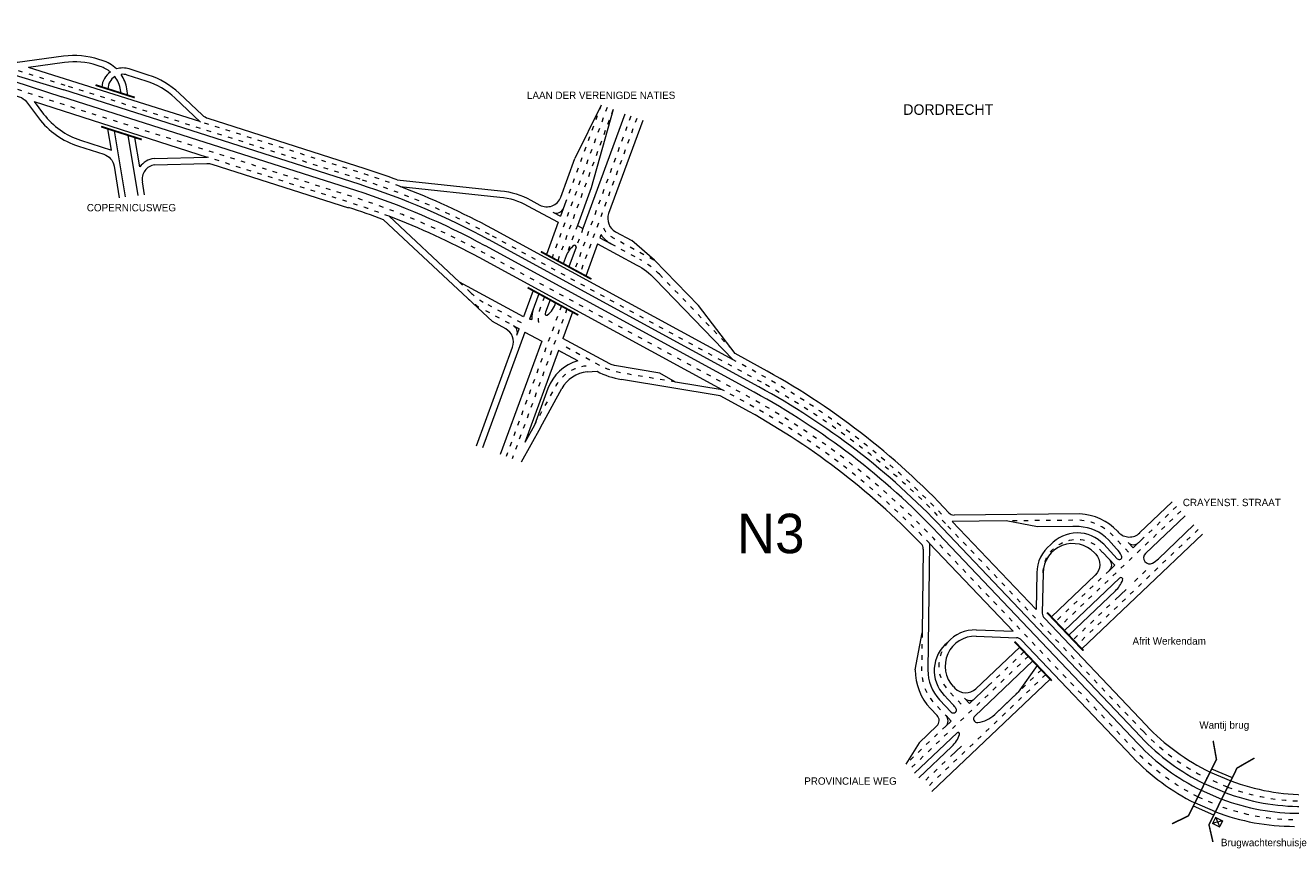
# Model space of a CAD drawing. Header units: metres. Extents: x 534 to 4800, y -2348 to -1467.
# Tile 3 of 7: x 4164 to 4504, y -1977 to -1756. Entities that reach past the tile are written whole.
import ezdxf

# ---------------------------------------------------------------- set-up
doc = ezdxf.new("R2010")
doc.units = ezdxf.units.M
doc.linetypes.add('ACAD_ISO03W100', pattern=[30, 12, -18])
for name, color, linetype, lineweight in [('deelstrepen', 8, 'ACAD_ISO03W100', 5), ('Kunstwerk', 7, 'Continuous', 5), ('RW-MARK', 7, 'Continuous', 5), ('Text', 7, 'Continuous', 5)]:
    doc.layers.add(name, color=color, linetype=linetype, lineweight=lineweight)

msp = doc.modelspace()

# ---------------------------------------------------------------- linework, layer by layer
at = {"layer": 'deelstrepen', "linetype": 'ACAD_ISO03W100', "ltscale": 0.1}
for p, q in [((4253.94, -1796.98), (4174.77, -1771.75)), ((4318.68, -1777.11), (4309.23, -1802.91)), ((4320.28, -1777.69), (4305.5, -1818.03)), ((4321.87, -1778.28), (4307.01, -1818.85)), ((4326.66, -1780.03), (4311.54, -1821.31)), ((4328.26, -1780.62), (4313.05, -1822.13)), ((4361.72, -1851.48), (4288.72, -1811.81)), ((4321.38, -1814.31), (4329.09, -1818.5)), ((4308, -1830.97), (4293.18, -1871.42)), ((4309.51, -1831.79), (4294.77, -1872.01)), ((4296.68, -1837.17), (4286.98, -1831.9)), ((4474.39, -1886.08), (4441.95, -1916.95)), ((4473.22, -1884.85), (4464.31, -1893.33)), ((4464.33, -1945.28), (4411.13, -1889.36)), ((4479.06, -1890.99), (4446.62, -1921.86)), ((4455.2, -1901.99), (4440.78, -1915.71)), ((4464.99, -1902.04), (4461.12, -1905.73)), ((4455.32, -1911.24), (4445.45, -1920.63)), ((4433.46, -1925.02), (4401.69, -1955.25)), ((4432.29, -1923.79), (4422.71, -1932.91)), ((4438.13, -1929.93), (4406.36, -1960.16)), ((4436.97, -1928.7), (4424.39, -1940.67)), ((4411.24, -1943.82), (4400.52, -1954.01)), ((4411.09, -1953.32), (4405.19, -1958.93)), ((4486.95, -1960.18), (4481.42, -1957.81)), ((4478.97, -1962.77), (4484.48, -1965.16))]:
    msp.add_line(p, q, dxfattribs=at)
at = {"layer": 'deelstrepen', "linetype": 'ACAD_ISO03W100', "ltscale": 0.1, "flags": 128}
for points in [[(4478.97, -1962.77, -0.08775), (4462.15, -1950.37), (4408, -1893.45, 0.078307), (4358.59, -1855.56), (4286.71, -1816.51, 0.047368), (4251.93, -1801.68), (4173.22, -1776.6), (4136.54, -1764.5, -0.306108), (4109.15, -1729.07), (4103.03, -1633.59)], [(4174.77, -1771.75), (4140.79, -1761.24, -0.311161), (4119.72, -1734.5), (4116.79, -1688.79), (4115, -1660.87)], [(4264.68, -1798.92, 0.013339), (4254.61, -1795.41), (4213.04, -1782.17), (4210.94, -1781.5)], [(4261.75, -1806.91, 0.013807), (4251.42, -1803.3), (4212.9, -1791.03)], [(4319.3, -1810, 0.159152), (4321.73, -1812.57), (4333.05, -1818.72)], [(4303.47, -1828.51), (4302.16, -1832.09, 0.169601), (4302.09, -1836.24)], [(4338.69, -1851.41), (4326.19, -1849.34), (4324.39, -1849.04, -0.083575), (4318.11, -1846.88), (4307.84, -1841.3)], [(4410.09, -1886.87, 0.078307), (4360.68, -1848.98), (4354.14, -1845.43)], [(4300.78, -1863.02), (4306.63, -1852.33, -0.251362), (4314.79, -1847.01)], [(4406.91, -1894.77), (4406.77, -1894.62, 0.078307), (4357.77, -1857.06), (4351.19, -1853.48)], [(4460.34, -1897.11), (4456.14, -1892.65, 0.195988), (4447.15, -1888.54), (4445.38, -1888.54), (4427.45, -1888.7)], [(4437.37, -1902.65, -0.589781), (4451.5, -1895.16), (4455.28, -1899.17)], [(4404.88, -1918.77), (4404.75, -1928.68, 0.195988), (4408.35, -1937.88), (4411.31, -1940.99)], [(4411.76, -1921.31, 0.386905), (4412.05, -1934.36), (4416.38, -1938.92)], [(4573.5, -1969.01), (4505.62, -1969.01, -0.090262), (4484.48, -1965.16)]]:
    msp.add_lwpolyline(points, format="xyb", dxfattribs=at)
for points in [[(4312.29, -1809.37), (4309.31, -1817.51)], [(4313.8, -1810.19), (4311.95, -1815.24)]]:
    msp.add_lwpolyline(points, dxfattribs=at)
at = {"layer": 'deelstrepen', "linetype": 'ACAD_ISO03W100', "ltscale": 0.1}
msp.add_lwpolyline([(4297.27, -1835.55), (4287.79, -1830.41, -0.063792), (4283.67, -1827.43), (4280.62, -1824.57)], format="xyb", dxfattribs=at)
msp.add_lwpolyline([(4334.33, -1822.49), (4353.79, -1842.62)], dxfattribs=at)
for centre, radius, start, end in [((4193.23, -1987.54), 200, 61.4806, 72.3285), ((4318.73, -1837.57), 21.7, 44.0246, 61.4806), ((4297.34, -1812.83), 21.7, 226.8804, 241.4806), ((4266.23, -2027.21), 200, 43.5706, 61.4806), ((4507.8, -1903.92), 60, 223.5706, 243.9197), ((4507.8, -1903.92), 60, 249.6603, 270)]:
    msp.add_arc(centre, radius, start, end, dxfattribs=at)
at = {"layer": 'Kunstwerk'}
for p, q in [((4482.63, -1955.24), (4488.16, -1957.6)), ((4483.26, -1967.74), (4477.75, -1965.33))]:
    msp.add_line(p, q, dxfattribs=at)
for points, const_width in [([(4182.88, -1771.67), (4193.41, -1775.02)], 0.5), ([(4184.37, -1782.82), (4195.29, -1786.3)], 0.5), ([(4302.48, -1816.39), (4316.07, -1823.77)], 0.5), ([(4298.94, -1826.05), (4312.53, -1833.43)], 0.5), ([(4448.2, -1923.54), (4438.46, -1913.31)], 0.5), ([(4439.71, -1931.62), (4429.7, -1921.1)], 0.5), ([(4483.06, -1947.75), (4483.95, -1952.72), (4476.45, -1967.86), (4472.02, -1970.04)], 0.4), ([(4483, -1974.91), (4481.94, -1970.28), (4489.48, -1955.06), (4494.16, -1952.38)], 0.4)]:
    msp.add_lwpolyline(points, dxfattribs=dict(at, const_width=const_width))
at = {"layer": 'RW-MARK'}
for p, q in [((4138.33, -1763.27), (4173.8, -1774.79)), ((4139.42, -1762.48), (4174.39, -1772.95)), ((4210.94, -1781.5), (4164.89, -1766.94)), ((4253.71, -1798.32), (4174.39, -1772.95)), ((4189.77, -1773.86), (4189.62, -1772.98)), ((4191.59, -1774.44), (4191.3, -1772.7)), ((4166.42, -1776.13), (4212.9, -1791.03)), ((4252.8, -1800.01), (4173.8, -1774.79)), ((4318.68, -1777.11), (4311.63, -1791.42)), ((4325.07, -1779.45), (4313.8, -1810.19)), ((4321.87, -1778.28), (4315.99, -1799.27)), ((4187.14, -1789.11), (4186.19, -1783.4)), ((4190.96, -1801.72), (4188.01, -1783.98)), ((4194.34, -1801.31), (4191.65, -1785.14)), ((4194.79, -1793.65), (4193.47, -1785.72)), ((4196.03, -1801.11), (4195.46, -1797.66)), ((4315.99, -1799.27), (4312.29, -1809.37)), ((4309.23, -1802.91), (4307.76, -1806.91)), ((4305.73, -1805.81), (4307.76, -1806.91)), ((4307.17, -1808.53), (4303.99, -1817.21)), ((4312.29, -1809.37), (4313.8, -1810.19)), ((4359.8, -1854.14), (4287.58, -1814.85)), ((4361.03, -1852.71), (4288.47, -1813.18)), ((4317.74, -1814.27), (4314.56, -1822.95)), ((4318.63, -1811.85), (4318.33, -1812.66)), ((4318.33, -1812.66), (4321.38, -1814.31)), ((4333.05, -1818.72), (4326.91, -1813.45)), ((4309.31, -1817.51), (4308.52, -1819.67)), ((4311.95, -1815.24), (4310.03, -1820.49)), ((4300.45, -1826.87), (4297.86, -1833.94)), ((4301.96, -1827.69), (4299.46, -1834.51)), ((4304.98, -1829.33), (4303.75, -1832.67)), ((4354.69, -1843.79), (4344.81, -1830.89)), ((4311.02, -1832.61), (4308.43, -1839.68)), ((4298.18, -1837.99), (4286.79, -1869.08)), ((4295.16, -1836.34), (4296.68, -1837.17)), ((4296.08, -1838.79), (4296.68, -1837.17)), ((4298.18, -1837.99), (4302.71, -1840.45)), ((4302.71, -1840.45), (4291.58, -1870.84)), ((4307.24, -1842.91), (4298.18, -1867.66)), ((4312.42, -1845.72), (4307.24, -1842.91)), ((4308.04, -1843.2), (4308, -1843.32)), ((4361.49, -1847.49), (4354.69, -1843.79)), ((4314.94, -1848.71), (4317.6, -1848.53)), ((4338.69, -1851.41), (4334.47, -1848.99)), ((4304.4, -1853.15), (4300.78, -1863.02)), ((4302.38, -1863.6), (4308.13, -1853.13)), ((4356.73, -1858.42), (4350.64, -1855.11)), ((4302.38, -1863.6), (4297.17, -1872.89)), ((4300.78, -1863.02), (4298.18, -1867.66)), ((4472.05, -1883.62), (4463.32, -1891.93)), ((4435.49, -1912.51), (4412.97, -1888.83)), ((4435.88, -1890.33), (4427.45, -1888.7)), ((4475.56, -1887.31), (4464.89, -1897.46)), ((4462.89, -1948.55), (4409.19, -1892.05)), ((4463.63, -1946.71), (4410.41, -1890.65)), ((4480.24, -1892.23), (4447.8, -1923.09)), ((4457.38, -1891.48), (4457.65, -1891.77)), ((4477.9, -1889.77), (4468.35, -1898.85)), ((4405.19, -1896.26), (4404.88, -1918.77)), ((4406.91, -1894.76), (4406.45, -1928.7)), ((4429.35, -1918.35), (4406.91, -1894.76)), ((4453.67, -1894.98), (4457.32, -1898.86)), ((4454.91, -1893.81), (4457.14, -1896.19)), ((4460.21, -1894.47), (4461.59, -1895.91)), ((4461.59, -1895.91), (4464.31, -1893.33)), ((4451.19, -1897.31), (4451.52, -1897.66)), ((4456.65, -1900.62), (4453.39, -1897.17)), ((4435.67, -1902.62), (4435.49, -1912.51)), ((4437.37, -1902.65), (4437.18, -1913.44)), ((4455.2, -1901.99), (4456.65, -1900.62)), ((4457.95, -1904.06), (4443.12, -1918.17)), ((4456.83, -1907.47), (4444.29, -1919.4)), ((4459.67, -1907.1), (4456.77, -1909.86)), ((4465.06, -1943.58), (4437.73, -1914.85)), ((4403.05, -1928.65), (4404.88, -1918.77)), ((4419.37, -1919.68), (4430.22, -1920.09)), ((4419.44, -1917.98), (4429.35, -1918.35)), ((4431.12, -1922.56), (4419.35, -1933.76)), ((4461.42, -1952.06), (4431.59, -1920.71)), ((4434.63, -1926.25), (4419.02, -1941.1)), ((4435.78, -1927.49), (4430.68, -1934.68)), ((4439.31, -1931.16), (4407.53, -1961.39)), ((4413.28, -1933.19), (4413.69, -1933.62)), ((4417.62, -1937.75), (4422.71, -1932.91)), ((4409.58, -1936.71), (4412.74, -1940.02)), ((4410.81, -1935.53), (4413.14, -1937.98)), ((4416.24, -1936.3), (4417.62, -1937.75)), ((4430.68, -1934.68), (4424.39, -1940.67)), ((4407.12, -1939.05), (4408.91, -1940.93)), ((4408.84, -1943.76), (4404.1, -1948.27)), ((4411.24, -1943.82), (4412.69, -1942.44)), ((4412.69, -1942.44), (4411.31, -1940.99)), ((4414.29, -1945.6), (4402.86, -1956.47)), ((4404.1, -1948.27), (4400.52, -1954.01)), ((4412.86, -1949.29), (4404.03, -1957.7)), ((4415.44, -1949.18), (4412.54, -1951.94)), ((4482.24, -1956.16), (4487.77, -1958.52)), ((4479.83, -1961.02), (4485.35, -1963.41)), ((4486.23, -1961.63), (4480.71, -1959.26)), ((4483.66, -1966.82), (4478.15, -1964.42)), ((4485.31, -1969.36), (4483.06, -1969.84)), ((4484.73, -1970.61), (4483.83, -1968.51))]:
    msp.add_line(p, q, dxfattribs=at)
for points in [[(4184.67, -1765.05), (4183.81, -1764.77, 0.111284), (4174.3, -1763.94), (4161.92, -1765.62, -0.109208), (4160.2, -1765.48), (4142.41, -1759.97)], [(4134.94, -1765.75), (4162.4, -1774.8, -0.152553), (4164.34, -1776.19), (4167.59, -1780.49, 0.155073), (4178.32, -1788.08), (4185.12, -1790.25, -0.281431), (4187.85, -1793.41), (4189.27, -1801.92)], [(4184.16, -1766.67), (4183.29, -1766.39, 0.111284), (4174.53, -1765.63), (4164.89, -1766.94)], [(4211.07, -1781.63), (4204.17, -1775.11, 0.112416), (4196.52, -1770.61), (4191.41, -1768.98)], [(4255.32, -1794.16), (4213.13, -1780.69, -0.112245), (4211.6, -1779.79), (4205.34, -1773.88, 0.112416), (4197.03, -1768.99), (4191.93, -1767.36)], [(4166.42, -1776.13), (4168.95, -1779.46, 0.155073), (4178.83, -1786.46), (4187.14, -1789.11)], [(4329.86, -1781.2), (4320.7, -1806.19, 0.371915), (4322.55, -1811.08), (4326.91, -1813.45)], [(4198.75, -1793.06), (4212.8, -1792.73, -0.083018), (4214.1, -1792.92), (4250.83, -1804.6)], [(4263.92, -1797.13), (4291.66, -1800.05, -0.098562), (4299.76, -1802.56), (4302.18, -1803.88, 0.457816), (4307.85, -1801.74), (4311.63, -1791.42)], [(4264.67, -1798.92), (4291.49, -1801.74, -0.098562), (4298.94, -1804.06), (4307.17, -1808.53)], [(4285.2, -1868.5), (4294.9, -1842.02, 0.371915), (4293.05, -1837.13), (4289.46, -1835.18), (4260.24, -1807.82)], [(4317.74, -1814.27), (4328.28, -1819.99, -0.076314), (4333.11, -1823.67), (4354.13, -1845.42)], [(4334.47, -1848.99), (4322.29, -1846.97, -0.083575), (4321.04, -1846.54), (4308.43, -1839.68)], [(4457.38, -1891.48, 0.195988), (4447.22, -1886.84), (4413.52, -1887.15)], [(4454.91, -1893.81, 0.195988), (4447.08, -1890.24), (4445.4, -1890.24), (4435.88, -1890.33)], [(4451.52, -1897.66, -0.412695), (4451.37, -1903.3), (4439.61, -1914.49)]]:
    msp.add_lwpolyline(points, format="xyb", dxfattribs=at)
for points in [[(4198.6, -1791.36), (4212.9, -1791.03)], [(4280.62, -1824.57), (4261.75, -1806.91)], [(4333.05, -1818.72), (4344.81, -1830.89)], [(4297.86, -1833.94), (4280.62, -1824.57)], [(4350.64, -1855.11), (4324.11, -1850.72)], [(4351.19, -1853.48), (4338.69, -1851.41)], [(4427.45, -1888.7), (4412.97, -1888.83)]]:
    msp.add_lwpolyline(points, dxfattribs=at)
at = {"layer": 'RW-MARK', "flags": 128}
for points in [[(4354.13, -1845.42), (4289.53, -1810.31, 0.033928), (4264.67, -1798.92)], [(4351.19, -1853.48), (4285.9, -1818, 0.033539), (4261.75, -1806.91, 0.033539)]]:
    msp.add_lwpolyline(points, format="xyb", dxfattribs=at)
at = {"layer": 'RW-MARK', "const_width": 0.339, "flags": 128}
msp.add_lwpolyline([(4482.92, -1969.92), (4484.78, -1970.88), (4485.6, -1969.29), (4483.73, -1968.33)], close=True, dxfattribs=at)
at = {"layer": 'RW-MARK'}
for centre, radius, start, end in [((4181.73, -1774.29), 8, 49.9995, 72.3251), ((4181.73, -1774.29), 9.7, 45.6985, 72.3251), ((4190.2, -1772.79), 5.7, 72.3251, 107.2881), ((4190.2, -1772.79), 5.7, 125.7021, 174.0056), ((4190.2, -1772.79), 4, 122.2151, 179.093), ((4181.73, -1774.29), 8, 9.4554, 37.6235), ((4190.2, -1772.79), 4, 72.3251, 96.6064), ((4181.73, -1774.29), 9.7, 9.4554, 34.3486), ((4199.4, -1797), 5.7, 98.1074, 144.0234), ((4199.4, -1797), 4, 99.4224, 189.4554), ((4194.47, -1984.68), 200, 69.6788, 72.2864), ((4192, -1990.54), 200, 61.4528, 72.3007), ((4192.8, -1988.82), 200, 61.4206, 72.2684), ((4190.13, -1995.13), 200, 69.4786, 72.3285), ((4306.68, -1804.05), 2, 241.4806, 339.8769), ((4314.94, -1819.58), 6, 126.9417, 159.8769), ((4311.58, -1815.1), 0.4, 339.8769, 126.9417), ((4325.2, -1807.28), 8, 214.7773, 241.4806), ((4308.07, -1834.26), 8, 159.8769, 182.495), ((4300.65, -1828.63), 6, 307.1432, 345.4875), ((4300.65, -1828.63), 6, 258.5039, 264.5053), ((4304.04, -1833.1), 0.4, 163.9634, 307.1432), ((4308.07, -1834.26), 4.6, 159.8769, 163.9634), ((4294.2, -1838.1), 2, 339.8769, 61.4806), ((4315.67, -1857.28), 12, 105.7007, 159.8769), ((4315.67, -1857.28), 8.6, 94.8699, 151.3085), ((4327.66, -1829.31), 21.7, 242.3684, 260.5903), ((4265.19, -2024.71), 201.7, 43.2475, 61.4806), ((4264.22, -2029.83), 200, 43.5428, 61.4528), ((4265.36, -2028.34), 200, 43.5106, 61.4206), ((4262.05, -2032.66), 198.3, 44.0277, 61.4806), ((4413.56, -1885.15), 2, 223.2475, 267.6283), ((4446.61, -1901.62), 9.69, 43.2735, 137.9991), ((4460.57, -1889.03), 4, 223.2735, 313.5706), ((4403.19, -1896.23), 2, 359.2158, 44.0277), ((4445.37, -1902.79), 9.7, 127.8803, 178.9769), ((4445.37, -1902.79), 8, 43.2735, 178.9769), ((4451.32, -1901.67), 8, 26.7905, 43.2735), ((4461.66, -1893.09), 2, 223.5706, 313.5706), ((4453.83, -1900.54), 2, 313.5706, 43.2735), ((4457.83, -1898.38), 0.7, 223.2735, 26.7905), ((4465.99, -1898.62), 1.6, 133.5706, 299.5345), ((4462.84, -1893.05), 8, 299.5345, 313.5706), ((4451.32, -1901.67), 8, 313.5706, 338.4411), ((4458.29, -1904.43), 0.5, 338.4411, 133.5706), ((4439.18, -1913.48), 2, 178.9769, 223.5706), ((4419.07, -1927.68), 8, 87.8672, 223.5706), ((4419.07, -1927.68), 9.7, 87.8672, 138.9638), ((4430.14, -1922.08), 2, 43.5706, 87.8672), ((4417.84, -1928.86), 9.69, 128.845, 223.5706), ((4417.84, -1928.86), 14.79, 179.2158, 223.5706), ((4417.84, -1928.86), 11.39, 179.2158, 223.5706), ((4416.59, -1930.87), 4, 223.5706, 313.5706), ((4417.69, -1934.92), 2, 223.5706, 313.5706), ((4413.32, -1939.47), 0.8, 223.5706, 34.0103), ((4407.35, -1943.5), 8, 34.0103, 43.5706), ((4407.46, -1942.31), 2, 313.5706, 43.5706), ((4409.86, -1942.37), 2, 313.5706, 43.5706), ((4419.71, -1941.82), 1, 133.5706, 276.8225), ((4418.88, -1934.87), 8, 276.8225, 313.5706), ((4508.53, -1902.23), 60, 223.5706, 244.0162), ((4407.35, -1943.5), 8, 313.5706, 341.6659), ((4414.56, -1945.89), 0.4, 341.6659, 133.5706), ((4507.14, -1905.4), 60, 223.5106, 243.859), ((4506.38, -1907.21), 60, 223.5428, 243.7442), ((4504.89, -1910.71), 60, 223.5706, 243.5337), ((4508.53, -1902.23), 60, 249.7573, 270), ((4506.38, -1907.21), 60, 249.4838, 269.9722), ((4507.14, -1905.4), 60, 249.5993, 269.9399), ((4504.89, -1910.71), 60, 249.2723, 270)]:
    msp.add_arc(centre, radius, start, end, dxfattribs=at)

# ---------------------------------------------------------------- texts
at = {"layer": 'Text', "linetype": 'Continuous'}
for s, height, p in [('LAAN DER VERENIGDE NATIES', 1.9781, (4298.76, -1775.41)), ('DORDRECHT', 2.826, (4399.85, -1779.67)), ('COPERNICUSWEG', 1.9781, (4180.54, -1805.58)), ('CRAYENST. STRAAT', 1.9781, (4474.92, -1884.74)), ('N3', 10.597, (4355.18, -1897.37)), ('Afrit Werkendam', 1.9781, (4461.4, -1921.94)), ('Wantij brug', 1.9781, (4479.36, -1944.49)), ('PROVINCIALE WEG', 1.9781, (4373.23, -1959.54)), ('Brugwachtershuisje', 1.9781, (4485.15, -1976.04))]:
    msp.add_text(s, height=height, dxfattribs=at).set_placement(p)

doc.saveas('drawing.dxf')
